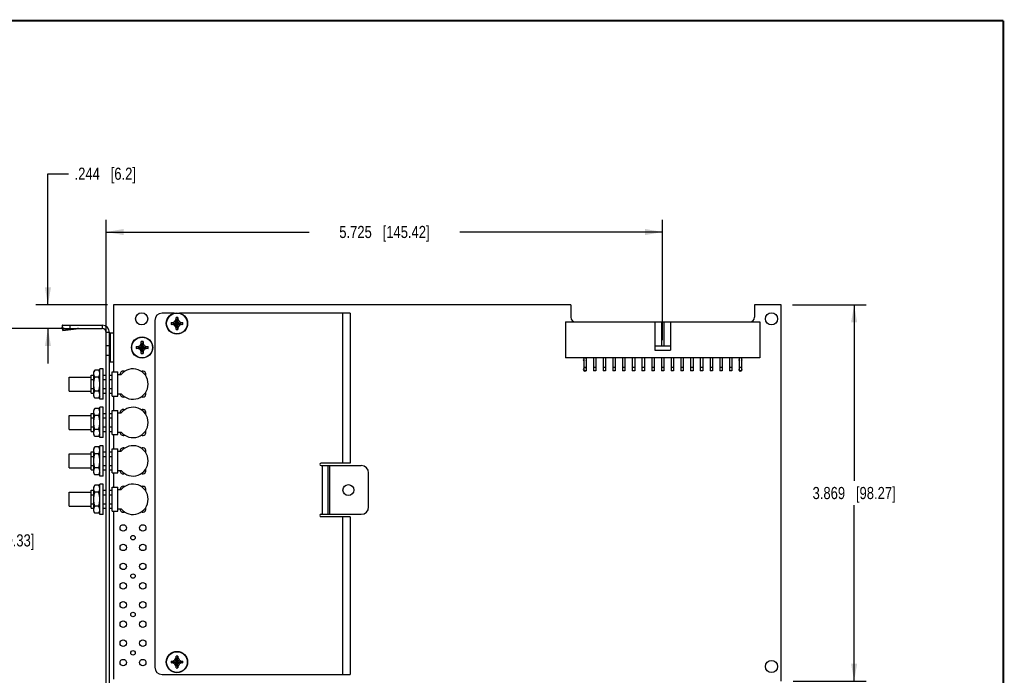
# Model space of a CAD drawing. Header units: inches. Extents: x 0.2 to 16.8, y 0.2 to 10.8.
# Tile 11 of 11: x 6.6 to 16.8, y 4 to 10.8. Entities that reach past the tile are written whole.
import ezdxf

# ---------------------------------------------------------------- set-up
doc = ezdxf.new("R2010")
doc.units = ezdxf.units.IN
doc.header["$LTSCALE"] = 0.935
doc.header["$MEASUREMENT"] = 0
doc.layers.get('0').update_dxf_attribs({"linetype": 'CONTINUOUS'})
doc.layers.add('DIMENSIONS', color=7, linetype='CONTINUOUS')
doc.styles.get("Standard").update_dxf_attribs({"font": 'txt', "width": 0.8})
doc.dimstyles.new('DIMSTYLE_2', dxfattribs={"dimtxt": 0.125, "dimasz": 0.18, "dimexe": 0.18, "dimexo": 0.0625, "dimgap": 0.09, "dimtad": 0, "dimtih": 1, "dimtoh": 1, "dimdec": 3, "dimzin": 4, "dimdsep": 46, "dimtxsty": 'STANDARD', "dimblk": '_FILLED', "dimblk1": '_FILLED', "dimblk2": '_FILLED', "dimcen": 0.09, "dimadec": 0, "dimazin": 0, "dimtp": 0.01, "dimtm": 0.01, "dimtfac": 1, "dimtdec": 3, "dimtofl": 0, "dimtmove": 0, "dimatfit": 3, "dimldrblk": '_FILLED', "dimfxl": 1, "dimtolj": 1, "dimtzin": 4, "dimarcsym": 0})

# ---------------------------------------------------------------- blocks, each defined once
blk = doc.blocks.new('_FILLED')
at = {"color": 0, "linetype": 'BYBLOCK'}
blk.add_solid([(0, 0), (-1, 0.174), (-1, -0.174)], dxfattribs=at)
blk = doc.blocks.new('*D13')
at = {"layer": 'DIMENSIONS', "color": 2, "linetype": 'CONTINUOUS'}
for p, q in [((7.52, 7.477), (7.52, 8.71)), ((13.245, 7.474), (13.245, 8.71)), ((7.52, 8.585), (9.608, 8.585)), ((13.245, 8.585), (11.158, 8.585))]:
    blk.add_line(p, q, dxfattribs=at)
at = {"layer": 'DIMENSIONS', "color": 2, "linetype": 'CONTINUOUS', "xscale": 0.18, "yscale": 0.18, "zscale": 0.18, "rotation": 180}
blk.add_blockref('_FILLED', (7.52, 8.585), dxfattribs=at)
at = {"layer": 'DIMENSIONS', "color": 2, "linetype": 'CONTINUOUS', "xscale": 0.18, "yscale": 0.18, "zscale": 0.18}
blk.add_blockref('_FILLED', (13.245, 8.585), dxfattribs=at)
at = {"layer": 'DIMENSIONS', "color": 2, "linetype": 'CONTINUOUS', "insert": (10.383, 8.648), "char_height": 0.125, "width": 1.425, "attachment_point": 2, "line_spacing_factor": 0.9}
blk.add_mtext('5.725{\\Ftxt.shx;\\W1.000000;\\H0.125000; }[145.42]', dxfattribs=at)
blk = doc.blocks.new('*D14')
at = {"layer": 'DIMENSIONS', "color": 2, "linetype": 'CONTINUOUS'}
for p, q in [((14.58, 7.835), (15.34, 7.835)), ((15.215, 7.835), (15.215, 6.026)), ((15.215, 3.966), (15.215, 5.776)), ((14.589, 3.966), (15.34, 3.966))]:
    blk.add_line(p, q, dxfattribs=at)
at = {"layer": 'DIMENSIONS', "color": 2, "linetype": 'CONTINUOUS', "xscale": 0.18, "yscale": 0.18, "zscale": 0.18}
for p, rotation in [((15.215, 7.835), 90), ((15.215, 3.966), 270)]:
    blk.add_blockref('_FILLED', p, dxfattribs=dict(at, rotation=rotation))
at = {"layer": 'DIMENSIONS', "color": 2, "linetype": 'CONTINUOUS', "insert": (15.215, 5.963), "char_height": 0.125, "width": 1.325, "attachment_point": 2, "line_spacing_factor": 0.9}
blk.add_mtext('3.869{\\Ftxt.shx;\\W1.000000;\\H0.125000; }[98.27]', dxfattribs=at)
blk = doc.blocks.new('*D15')
at = {"layer": 'DIMENSIONS', "color": 2, "linetype": 'CONTINUOUS'}
for p, q in [((6.921, 7.835), (6.921, 9.185)), ((6.921, 9.185), (7.132, 9.185)), ((7.533, 7.835), (6.796, 7.835)), ((7.088, 7.591), (6.796, 7.591)), ((6.921, 7.591), (6.921, 7.231))]:
    blk.add_line(p, q, dxfattribs=at)
at = {"layer": 'DIMENSIONS', "color": 2, "linetype": 'CONTINUOUS', "xscale": 0.18, "yscale": 0.18, "zscale": 0.18}
for p, rotation in [((6.921, 7.835), 270), ((6.921, 7.591), 90)]:
    blk.add_blockref('_FILLED', p, dxfattribs=dict(at, rotation=rotation))
at = {"layer": 'DIMENSIONS', "color": 2, "linetype": 'CONTINUOUS', "insert": (7.195, 9.247), "char_height": 0.125, "width": 1.025, "attachment_point": 1, "line_spacing_factor": 0.9}
blk.add_mtext('.244{\\Ftxt.shx;\\W1.000000;\\H0.125000; }[6.2]', dxfattribs=at)
blk = doc.blocks.new('*D17')
at = {"layer": 'DIMENSIONS', "color": 2, "linetype": 'CONTINUOUS'}
for p, q in [((7.088, 7.591), (6.192, 7.591)), ((6.317, 7.591), (6.317, 5.538)), ((6.317, 3.641), (6.317, 5.288)), ((7.533, 3.641), (6.192, 3.641))]:
    blk.add_line(p, q, dxfattribs=at)
at = {"layer": 'DIMENSIONS', "color": 2, "linetype": 'CONTINUOUS', "xscale": 0.18, "yscale": 0.18, "zscale": 0.18}
for p, rotation in [((6.317, 7.591), 90), ((6.317, 3.641), 270)]:
    blk.add_blockref('_FILLED', p, dxfattribs=dict(at, rotation=rotation))
at = {"layer": 'DIMENSIONS', "color": 2, "linetype": 'CONTINUOUS', "insert": (6.317, 5.476), "char_height": 0.125, "width": 1.425, "attachment_point": 2, "line_spacing_factor": 0.9}
blk.add_mtext('3.950{\\Ftxt.shx;\\W1.000000;\\H0.125000; }[100.33]', dxfattribs=at)

msp = doc.modelspace()

# ---------------------------------------------------------------- linework, layer by layer
at = {"color": 7, "linetype": 'CONTINUOUS'}
for p, q in [((7.5951, 7.8353), (7.5951, 7.1453)), ((12.3001, 7.8353), (7.5951, 7.8353)), ((12.3001, 7.8353), (12.3001, 7.7083)), ((14.4651, 7.8353), (14.1901, 7.8353)), ((14.1901, 7.8353), (14.1901, 7.7083)), ((14.4651, 3.9663), (14.4651, 7.8353)), ((8.2207, 7.7503), (8.0951, 7.7503)), ((8.2386, 7.5834), (8.2576, 7.7051)), ((8.2576, 7.5834), (8.2386, 7.7051)), ((8.2386, 7.7045), (8.2386, 7.7051)), ((8.2386, 7.6863), (8.2386, 7.7045)), ((8.2576, 7.7051), (8.2576, 7.7045)), ((8.2576, 7.7045), (8.2576, 7.6863)), ((10.0299, 7.7503), (8.2755, 7.7503)), ((9.9499, 7.7503), (9.9499, 6.2073)), ((10.0299, 7.7503), (10.0299, 6.2073)), ((7.0671, 7.6239), (7.0683, 7.6056)), ((7.0671, 7.6239), (7.0701, 7.6013)), ((7.0701, 7.5921), (7.0683, 7.6056)), ((7.0701, 7.5913), (7.0701, 7.6263)), ((7.0701, 7.6263), (7.4801, 7.6263)), ((7.1501, 7.5913), (7.1501, 7.6263)), ((7.4801, 7.6263), (7.4801, 7.5913)), ((8.0201, 7.6753), (8.0201, 4.1093)), ((8.1873, 7.6537), (8.1879, 7.6538)), ((8.1873, 7.6537), (8.309, 7.6348)), ((8.1873, 7.6348), (8.309, 7.6537)), ((8.1879, 7.6348), (8.1873, 7.6348)), ((8.1879, 7.6538), (8.2061, 7.6538)), ((8.2061, 7.6348), (8.1879, 7.6348)), ((8.2061, 7.6538), (8.2267, 7.6656)), ((8.2061, 7.6538), (8.2901, 7.6348)), ((8.2061, 7.6348), (8.2901, 7.6538)), ((8.2267, 7.6229), (8.2061, 7.6348)), ((8.2267, 7.6656), (8.2386, 7.6863)), ((8.2267, 7.6229), (8.2695, 7.6656)), ((8.2695, 7.6229), (8.2267, 7.6656)), ((8.2386, 7.6023), (8.2267, 7.6229)), ((8.2386, 7.6023), (8.2576, 7.6863)), ((8.2576, 7.6023), (8.2386, 7.6863)), ((8.2386, 7.584), (8.2386, 7.6023)), ((8.2576, 7.6863), (8.2695, 7.6656)), ((8.2695, 7.6229), (8.2576, 7.6023)), ((8.2576, 7.6023), (8.2576, 7.584)), ((8.2695, 7.6656), (8.2901, 7.6538)), ((8.2901, 7.6348), (8.2695, 7.6229)), ((8.2901, 7.6538), (8.3084, 7.6538)), ((8.3084, 7.6348), (8.2901, 7.6348)), ((8.3084, 7.6538), (8.309, 7.6537)), ((8.309, 7.6348), (8.3084, 7.6348)), ((12.2451, 7.6613), (12.2451, 7.2913)), ((12.2451, 7.6613), (14.2451, 7.6613)), ((13.1651, 7.6613), (13.1651, 7.3713)), ((13.2326, 7.6613), (13.2326, 7.4113)), ((13.2576, 7.6613), (13.2576, 7.4113)), ((13.3251, 7.6613), (13.3251, 7.3713)), ((14.2451, 7.6613), (14.2451, 7.2913)), ((7.0701, 7.5913), (7.4801, 7.5913)), ((7.0728, 7.5718), (7.0702, 7.5912)), ((7.0716, 7.5901), (7.0728, 7.5718)), ((7.0716, 7.5901), (7.2125, 7.5901)), ((7.0728, 7.5718), (7.2125, 7.5901)), ((7.5201, 3.0673), (7.5201, 7.5513)), ((7.5551, 7.5513), (7.5201, 7.5513)), ((7.5551, 3.0673), (7.5551, 7.5513)), ((7.5573, 7.5473), (7.5951, 7.5473)), ((7.5601, 7.5473), (7.5601, 7.2473)), ((8.2386, 7.5834), (8.2386, 7.584)), ((8.2576, 7.584), (8.2576, 7.5834)), ((7.5551, 7.4143), (7.5201, 7.4143)), ((7.8293, 7.4067), (7.951, 7.3878)), ((7.8293, 7.3878), (7.951, 7.4067)), ((7.8293, 7.4067), (7.8299, 7.4067)), ((7.8299, 7.4067), (7.8481, 7.4067)), ((7.8481, 7.4067), (7.8687, 7.4186)), ((7.8481, 7.4067), (7.9321, 7.3877)), ((7.8481, 7.3877), (7.9321, 7.4067)), ((7.8687, 7.4186), (7.8806, 7.4392)), ((7.8687, 7.3758), (7.9115, 7.4186)), ((7.9115, 7.3758), (7.8687, 7.4186)), ((7.8806, 7.3364), (7.8996, 7.4581)), ((7.8996, 7.3364), (7.8806, 7.4581)), ((7.8806, 7.4575), (7.8806, 7.4581)), ((7.8806, 7.4392), (7.8806, 7.4575)), ((7.8806, 7.3552), (7.8996, 7.4392)), ((7.8996, 7.3552), (7.8806, 7.4392)), ((7.8996, 7.4581), (7.8996, 7.4575)), ((7.8996, 7.4575), (7.8996, 7.4392)), ((7.8996, 7.4392), (7.9115, 7.4186)), ((7.9115, 7.4186), (7.9321, 7.4067)), ((7.9321, 7.4067), (7.9504, 7.4067)), ((7.9504, 7.4067), (7.951, 7.4067)), ((13.3251, 7.4113), (13.1651, 7.4113)), ((7.5551, 7.3143), (7.5201, 7.3143)), ((7.8299, 7.3877), (7.8293, 7.3878)), ((7.8481, 7.3877), (7.8299, 7.3877)), ((7.8687, 7.3758), (7.8481, 7.3877)), ((7.8806, 7.3552), (7.8687, 7.3758)), ((7.8806, 7.337), (7.8806, 7.3552)), ((7.8806, 7.3364), (7.8806, 7.337)), ((7.9115, 7.3758), (7.8996, 7.3552)), ((7.8996, 7.3552), (7.8996, 7.337)), ((7.8996, 7.337), (7.8996, 7.3364)), ((7.9321, 7.3877), (7.9115, 7.3758)), ((7.9504, 7.3877), (7.9321, 7.3877)), ((7.951, 7.3878), (7.9504, 7.3877)), ((13.1651, 7.3713), (13.3251, 7.3713)), ((7.5951, 7.2473), (7.5576, 7.2473)), ((14.2451, 7.2913), (12.2451, 7.2913)), ((12.4326, 7.2913), (12.4326, 7.1588)), ((12.4576, 7.2913), (12.4576, 7.1588)), ((12.5326, 7.2913), (12.5326, 7.1588)), ((12.5576, 7.2913), (12.5576, 7.1588)), ((12.6326, 7.2913), (12.6326, 7.1588)), ((12.6576, 7.2913), (12.6576, 7.1588)), ((12.7326, 7.2913), (12.7326, 7.1588)), ((12.7576, 7.2913), (12.7576, 7.1588)), ((12.8326, 7.2913), (12.8326, 7.1588)), ((12.8576, 7.2913), (12.8576, 7.1588)), ((12.9326, 7.2913), (12.9326, 7.1588)), ((12.9576, 7.2913), (12.9576, 7.1588)), ((13.0326, 7.2913), (13.0326, 7.1588)), ((13.0576, 7.2913), (13.0576, 7.1588)), ((13.1326, 7.2913), (13.1326, 7.1588)), ((13.1576, 7.2913), (13.1576, 7.1588)), ((13.2326, 7.2913), (13.2326, 7.1588)), ((13.2576, 7.2913), (13.2576, 7.1588)), ((13.3326, 7.2913), (13.3326, 7.1588)), ((13.3576, 7.2913), (13.3576, 7.1588)), ((13.4326, 7.2913), (13.4326, 7.1588)), ((13.4576, 7.2913), (13.4576, 7.1588)), ((13.5326, 7.2913), (13.5326, 7.1588)), ((13.5576, 7.2913), (13.5576, 7.1588)), ((13.6326, 7.2913), (13.6326, 7.1588)), ((13.6576, 7.2913), (13.6576, 7.1588)), ((13.7326, 7.2913), (13.7326, 7.1588)), ((13.7576, 7.2913), (13.7576, 7.1588)), ((13.8326, 7.2913), (13.8326, 7.1588)), ((13.8576, 7.2913), (13.8576, 7.1588)), ((13.9326, 7.2913), (13.9326, 7.1588)), ((13.9576, 7.2913), (13.9576, 7.1588)), ((14.0326, 7.2913), (14.0326, 7.1588)), ((14.0576, 7.2913), (14.0576, 7.1588)), ((7.1401, 6.9498), (7.1401, 7.0928)), ((7.1401, 7.0928), (7.3651, 7.0928)), ((7.3651, 6.9283), (7.3651, 7.1143)), ((7.3651, 7.1143), (7.3921, 7.1143)), ((7.4039, 7.1656), (7.3921, 7.1453)), ((7.3921, 6.8973), (7.3921, 7.1453)), ((7.4434, 7.1656), (7.4039, 7.1656)), ((7.4434, 7.0934), (7.4039, 7.0934)), ((7.4551, 7.1453), (7.4434, 7.1656)), ((7.4551, 6.8653), (7.4551, 7.1773)), ((7.4881, 7.1773), (7.4551, 7.1773)), ((7.4881, 6.8653), (7.4881, 7.1773)), ((7.4881, 7.1143), (7.5201, 7.1143)), ((7.5551, 7.1143), (7.5801, 7.1143)), ((7.5801, 6.8973), (7.5801, 7.1453)), ((7.5801, 7.1453), (7.6396, 7.1453)), ((7.6396, 6.8973), (7.6396, 7.1453)), ((7.6396, 7.1203), (7.675, 7.1203)), ((12.4576, 7.1913), (12.4326, 7.1913)), ((12.4576, 7.1588), (12.4326, 7.1588)), ((12.5576, 7.1913), (12.5326, 7.1913)), ((12.5576, 7.1588), (12.5326, 7.1588)), ((12.6576, 7.1913), (12.6326, 7.1913)), ((12.6576, 7.1588), (12.6326, 7.1588)), ((12.7576, 7.1913), (12.7326, 7.1913)), ((12.7576, 7.1588), (12.7326, 7.1588)), ((12.8576, 7.1913), (12.8326, 7.1913)), ((12.8576, 7.1588), (12.8326, 7.1588)), ((12.9576, 7.1913), (12.9326, 7.1913)), ((12.9576, 7.1588), (12.9326, 7.1588)), ((13.0576, 7.1913), (13.0326, 7.1913)), ((13.0576, 7.1588), (13.0326, 7.1588)), ((13.1576, 7.1913), (13.1326, 7.1913)), ((13.1576, 7.1588), (13.1326, 7.1588)), ((13.2576, 7.1913), (13.2326, 7.1913)), ((13.2576, 7.1588), (13.2326, 7.1588)), ((13.3576, 7.1913), (13.3326, 7.1913)), ((13.3576, 7.1588), (13.3326, 7.1588)), ((13.4576, 7.1913), (13.4326, 7.1913)), ((13.4576, 7.1588), (13.4326, 7.1588)), ((13.5576, 7.1913), (13.5326, 7.1913)), ((13.5576, 7.1588), (13.5326, 7.1588)), ((13.6576, 7.1913), (13.6326, 7.1913)), ((13.6576, 7.1588), (13.6326, 7.1588)), ((13.7576, 7.1913), (13.7326, 7.1913)), ((13.7576, 7.1588), (13.7326, 7.1588)), ((13.8576, 7.1913), (13.8326, 7.1913)), ((13.8576, 7.1588), (13.8326, 7.1588)), ((13.9576, 7.1913), (13.9326, 7.1913)), ((13.9576, 7.1588), (13.9326, 7.1588)), ((14.0576, 7.1913), (14.0326, 7.1913)), ((14.0576, 7.1588), (14.0326, 7.1588)), ((7.3651, 7.0678), (7.3921, 7.0678)), ((7.4881, 7.0678), (7.5201, 7.0678)), ((7.5551, 7.0678), (7.5801, 7.0678)), ((7.1401, 6.9498), (7.3651, 6.9498)), ((7.3651, 6.9747), (7.3921, 6.9747)), ((7.3651, 6.9283), (7.3921, 6.9283)), ((7.4039, 6.8769), (7.3921, 6.8973)), ((7.4434, 6.9491), (7.4039, 6.9491)), ((7.4551, 6.8973), (7.4434, 6.8769)), ((7.4881, 6.9747), (7.5201, 6.9747)), ((7.4881, 6.9283), (7.5201, 6.9283)), ((7.5551, 6.9747), (7.5801, 6.9747)), ((7.5551, 6.9283), (7.5801, 6.9283)), ((7.5801, 6.8973), (7.6396, 6.8973)), ((7.5951, 6.8973), (7.5951, 6.7503)), ((7.6396, 6.9222), (7.675, 6.9222)), ((7.4434, 6.8769), (7.4039, 6.8769)), ((7.4881, 6.8653), (7.4551, 6.8653)), ((7.1401, 6.5548), (7.1401, 6.6978)), ((7.1401, 6.6978), (7.3651, 6.6978)), ((7.3651, 6.5333), (7.3651, 6.7193)), ((7.3651, 6.7193), (7.3921, 6.7193)), ((7.4039, 6.7706), (7.3921, 6.7503)), ((7.3921, 6.5023), (7.3921, 6.7503)), ((7.4434, 6.7706), (7.4039, 6.7706)), ((7.4434, 6.6984), (7.4039, 6.6984)), ((7.4551, 6.7503), (7.4434, 6.7706)), ((7.4551, 6.4703), (7.4551, 6.7823)), ((7.4881, 6.7823), (7.4551, 6.7823)), ((7.4881, 6.4703), (7.4881, 6.7823)), ((7.4881, 6.7193), (7.5201, 6.7193)), ((7.5551, 6.7193), (7.5801, 6.7193)), ((7.5801, 6.5023), (7.5801, 6.7503)), ((7.5801, 6.7503), (7.6396, 6.7503)), ((7.6396, 6.5023), (7.6396, 6.7503)), ((7.6396, 6.7253), (7.675, 6.7253)), ((7.3651, 6.6728), (7.3921, 6.6728)), ((7.4881, 6.6728), (7.5201, 6.6728)), ((7.5551, 6.6728), (7.5801, 6.6728)), ((7.1401, 6.5548), (7.3651, 6.5548)), ((7.3651, 6.5797), (7.3921, 6.5797)), ((7.3651, 6.5333), (7.3921, 6.5333)), ((7.4039, 6.4819), (7.3921, 6.5023)), ((7.4434, 6.5541), (7.4039, 6.5541)), ((7.4551, 6.5023), (7.4434, 6.4819)), ((7.4881, 6.5797), (7.5201, 6.5797)), ((7.4881, 6.5333), (7.5201, 6.5333)), ((7.5551, 6.5797), (7.5801, 6.5797)), ((7.5551, 6.5333), (7.5801, 6.5333)), ((7.5801, 6.5023), (7.6396, 6.5023)), ((7.5951, 6.5023), (7.5951, 6.3553)), ((7.6396, 6.5272), (7.675, 6.5272)), ((7.4434, 6.4819), (7.4039, 6.4819)), ((7.4881, 6.4703), (7.4551, 6.4703)), ((7.4551, 6.0753), (7.4551, 6.3873)), ((7.4881, 6.3873), (7.4551, 6.3873)), ((7.4881, 6.0753), (7.4881, 6.3873)), ((7.1401, 6.1598), (7.1401, 6.3028)), ((7.1401, 6.3028), (7.3651, 6.3028)), ((7.3651, 6.1383), (7.3651, 6.3243)), ((7.3651, 6.3243), (7.3921, 6.3243)), ((7.4039, 6.3756), (7.3921, 6.3553)), ((7.3921, 6.1073), (7.3921, 6.3553)), ((7.4434, 6.3756), (7.4039, 6.3756)), ((7.4434, 6.3034), (7.4039, 6.3034)), ((7.4551, 6.3553), (7.4434, 6.3756)), ((7.4881, 6.3243), (7.5201, 6.3243)), ((7.5551, 6.3243), (7.5801, 6.3243)), ((7.5801, 6.1073), (7.5801, 6.3553)), ((7.5801, 6.3553), (7.6396, 6.3553)), ((7.6396, 6.1073), (7.6396, 6.3553)), ((7.6396, 6.3303), (7.675, 6.3303)), ((7.3651, 6.2778), (7.3921, 6.2778)), ((7.3651, 6.1847), (7.3921, 6.1847)), ((7.4881, 6.2778), (7.5201, 6.2778)), ((7.4881, 6.1847), (7.5201, 6.1847)), ((7.5551, 6.2778), (7.5801, 6.2778)), ((7.5551, 6.1847), (7.5801, 6.1847)), ((10.0299, 6.2073), (9.7311, 6.2073)), ((9.7311, 6.1823), (10.1449, 6.1823)), ((9.7468, 5.6823), (9.7468, 6.1823)), ((9.8034, 5.6823), (9.8034, 6.1823)), ((9.8199, 5.6823), (9.8199, 6.1823)), ((7.1401, 6.1598), (7.3651, 6.1598)), ((7.3651, 6.1383), (7.3921, 6.1383)), ((7.4039, 6.0869), (7.3921, 6.1073)), ((7.4434, 6.1591), (7.4039, 6.1591)), ((7.4434, 6.0869), (7.4039, 6.0869)), ((7.4551, 6.1073), (7.4434, 6.0869)), ((7.4881, 6.1383), (7.5201, 6.1383)), ((7.5551, 6.1383), (7.5801, 6.1383)), ((7.5801, 6.1073), (7.6396, 6.1073)), ((7.5951, 6.1073), (7.5951, 5.9603)), ((7.6396, 6.1322), (7.675, 6.1322)), ((10.2199, 5.7573), (10.2199, 6.1073)), ((7.4039, 5.9806), (7.3921, 5.9603)), ((7.4434, 5.9806), (7.4039, 5.9806)), ((7.4551, 5.9603), (7.4434, 5.9806)), ((7.4881, 6.0753), (7.4551, 6.0753)), ((7.4551, 5.6803), (7.4551, 5.9923)), ((7.4881, 5.9923), (7.4551, 5.9923)), ((7.4881, 5.6803), (7.4881, 5.9923)), ((7.1401, 5.7648), (7.1401, 5.9078)), ((7.1401, 5.9078), (7.3651, 5.9078)), ((7.3651, 5.7433), (7.3651, 5.9293)), ((7.3651, 5.9293), (7.3921, 5.9293)), ((7.3651, 5.8828), (7.3921, 5.8828)), ((7.3921, 5.7123), (7.3921, 5.9603)), ((7.4434, 5.9084), (7.4039, 5.9084)), ((7.4881, 5.9293), (7.5201, 5.9293)), ((7.4881, 5.8828), (7.5201, 5.8828)), ((7.5551, 5.9293), (7.5801, 5.9293)), ((7.5551, 5.8828), (7.5801, 5.8828)), ((7.5801, 5.7123), (7.5801, 5.9603)), ((7.5801, 5.9603), (7.6396, 5.9603)), ((7.6396, 5.7123), (7.6396, 5.9603)), ((7.6396, 5.9353), (7.675, 5.9353)), ((7.3651, 5.7897), (7.3921, 5.7897)), ((7.4881, 5.7897), (7.5201, 5.7897)), ((7.5551, 5.7897), (7.5801, 5.7897)), ((7.1401, 5.7648), (7.3651, 5.7648)), ((7.3651, 5.7433), (7.3921, 5.7433)), ((7.4039, 5.6919), (7.3921, 5.7123)), ((7.4434, 5.7641), (7.4039, 5.7641)), ((7.4434, 5.6919), (7.4039, 5.6919)), ((7.4551, 5.7123), (7.4434, 5.6919)), ((7.4881, 5.6803), (7.4551, 5.6803)), ((7.4881, 5.7433), (7.5201, 5.7433)), ((7.5551, 5.7433), (7.5801, 5.7433)), ((7.5801, 5.7123), (7.6396, 5.7123)), ((7.5951, 5.7123), (7.5951, 3.9853)), ((7.6396, 5.7372), (7.675, 5.7372)), ((9.7311, 5.6823), (10.1449, 5.6823)), ((10.0299, 5.6573), (9.7311, 5.6573)), ((9.9499, 5.6573), (9.9499, 4.0343)), ((10.0299, 5.6573), (10.0299, 4.0343)), ((8.1873, 4.1714), (8.309, 4.1524)), ((8.1873, 4.1524), (8.309, 4.1714)), ((8.1873, 4.1714), (8.1879, 4.1714)), ((8.1879, 4.1714), (8.2061, 4.1714)), ((8.2061, 4.1714), (8.2267, 4.1833)), ((8.2061, 4.1714), (8.2901, 4.1524)), ((8.2061, 4.1524), (8.2901, 4.1714)), ((8.2267, 4.1833), (8.2386, 4.2039)), ((8.2267, 4.1833), (8.2695, 4.1405)), ((8.2267, 4.1405), (8.2695, 4.1833)), ((8.2576, 4.101), (8.2386, 4.2227)), ((8.2386, 4.101), (8.2576, 4.2227)), ((8.2386, 4.2221), (8.2386, 4.2227)), ((8.2386, 4.2039), (8.2386, 4.2221)), ((8.2576, 4.1199), (8.2386, 4.2039)), ((8.2386, 4.1199), (8.2576, 4.2039)), ((8.2576, 4.2227), (8.2576, 4.2221)), ((8.2576, 4.2221), (8.2576, 4.2039)), ((8.2576, 4.2039), (8.2695, 4.1833)), ((8.2695, 4.1833), (8.2901, 4.1714)), ((8.2901, 4.1714), (8.3084, 4.1714)), ((8.3084, 4.1714), (8.309, 4.1714)), ((8.1879, 4.1524), (8.1873, 4.1524)), ((8.2061, 4.1524), (8.1879, 4.1524)), ((8.2267, 4.1405), (8.2061, 4.1524)), ((8.2386, 4.1199), (8.2267, 4.1405)), ((8.2386, 4.1016), (8.2386, 4.1199)), ((8.2386, 4.101), (8.2386, 4.1016)), ((8.2695, 4.1405), (8.2576, 4.1199)), ((8.2576, 4.1199), (8.2576, 4.1016)), ((8.2576, 4.1016), (8.2576, 4.101)), ((8.2901, 4.1524), (8.2695, 4.1405)), ((8.3084, 4.1524), (8.2901, 4.1524)), ((8.309, 4.1524), (8.3084, 4.1524)), ((8.0951, 4.0343), (10.0299, 4.0343))]:
    msp.add_line(p, q, dxfattribs=at)
at = {"color": 7, "linetype": 'CONTINUOUS', "const_width": 0.02}
for points in [[(16.75, 10.7586), (0.25, 10.7586)], [(16.75, 0.2586), (16.75, 10.7586)]]:
    msp.add_lwpolyline(points, dxfattribs=at)
at = {"color": 7, "linetype": 'CONTINUOUS'}
for centre, radius in [((7.8851, 7.6913), 0.0625), ((8.2481, 7.6443), 0.1095), ((8.2481, 7.6443), 0.1067), ((14.3651, 7.6913), 0.0625), ((7.8901, 7.3972), 0.1095), ((7.8901, 7.3972), 0.1067), ((10.0121, 5.9313), 0.056), ((7.6961, 5.5413), 0.0335), ((7.8961, 5.5413), 0.0335), ((7.6961, 5.3413), 0.0335), ((7.7961, 5.4413), 0.023), ((7.8961, 5.3413), 0.0335), ((7.6961, 5.1463), 0.0335), ((7.8961, 5.1463), 0.0335), ((7.7961, 5.0463), 0.023), ((7.6961, 4.9463), 0.0335), ((7.8961, 4.9463), 0.0335), ((7.6961, 4.7513), 0.0335), ((7.8961, 4.7513), 0.0335), ((7.7961, 4.6513), 0.023), ((7.6961, 4.5513), 0.0335), ((7.8961, 4.5513), 0.0335), ((7.6961, 4.3563), 0.0335), ((7.8961, 4.3563), 0.0335), ((7.7961, 4.2563), 0.023), ((8.2481, 4.1619), 0.1095), ((8.2481, 4.1619), 0.1067), ((7.6961, 4.1563), 0.0335), ((7.8961, 4.1563), 0.0335), ((14.3651, 4.1163), 0.0625)]:
    msp.add_circle(centre, radius, dxfattribs=at)
for centre, radius, start, end in [((8.0951, 7.6753), 0.075, 90, 180), ((8.2481, 7.4015), 0.3037, 88.21197, 91.78803), ((12.3471, 7.7083), 0.047, 180, 270), ((14.1431, 7.7083), 0.047, 270, 360), ((7.4801, 7.5513), 0.075, 0, 90), ((8.4907, 7.6443), 0.3036, 178.2115, 180.00047), ((8.4902, 7.6442), 0.3031, 179.99801, 181.79002), ((8.0061, 7.6443), 0.3031, 359.99801, 1.79002), ((8.0056, 7.6442), 0.3036, 358.2115, 0.00047), ((7.2352, 7.3747), 0.2166, 90.01308, 96.01529), ((7.4801, 7.5513), 0.04, 0, 90), ((8.2481, 7.887), 0.3037, 268.21197, 271.78803), ((8.1327, 7.3972), 0.3036, 178.2115, 180.00047), ((8.1322, 7.3972), 0.3031, 179.99801, 181.79002), ((7.8901, 7.1545), 0.3037, 88.21197, 91.78803), ((7.6481, 7.3973), 0.3031, 359.99801, 1.79002), ((7.6476, 7.3972), 0.3036, 358.2115, 0.00047), ((7.8901, 7.64), 0.3037, 268.21197, 271.78803), ((12.4451, 7.2713), 0.0175, 135.58469, 224.41531), ((12.4451, 7.2713), 0.0175, 315.58469, 44.41531), ((14.0451, 7.2713), 0.0175, 135.58469, 224.41531), ((14.0451, 7.2713), 0.0175, 315.58469, 44.41531), ((7.6961, 7.1213), 0.0335, 65.60679, 181.63552), ((7.7959, 7.0213), 0.1562, 219.33702, 140.66298), ((7.8961, 7.1213), 0.0335, 334.90904, 114.9479), ((12.4451, 7.1713), 0.0175, 135.58469, 224.41531), ((12.4451, 7.1713), 0.0175, 225.58469, 314.41531), ((12.4451, 7.1713), 0.0175, 315.58469, 44.41531), ((14.0451, 7.1713), 0.0175, 135.58469, 224.41531), ((14.0451, 7.1713), 0.0175, 225.58469, 314.41531), ((14.0451, 7.1713), 0.0175, 315.58469, 44.41531), ((7.6961, 6.9213), 0.0335, 178.36448, 294.39321), ((7.8961, 6.9213), 0.0335, 245.0521, 25.09096), ((7.6961, 6.7263), 0.0335, 65.60679, 181.63552), ((7.7959, 6.6263), 0.1562, 219.33702, 140.66298), ((7.8961, 6.7263), 0.0335, 334.90904, 114.9479), ((7.6961, 6.5263), 0.0335, 178.36448, 294.39321), ((7.8961, 6.5263), 0.0335, 245.0521, 25.09096), ((7.7959, 6.2313), 0.1562, 219.33702, 140.66298), ((7.6961, 6.3313), 0.0335, 65.60679, 181.63552), ((7.8961, 6.3313), 0.0335, 334.90904, 114.9479), ((9.7311, 6.1948), 0.0125, 90, 270), ((10.1449, 6.1073), 0.075, 0, 90), ((7.6961, 6.1313), 0.0335, 178.36448, 294.39321), ((7.8961, 6.1313), 0.0335, 245.0521, 25.09096), ((7.7959, 5.8363), 0.1562, 219.33702, 140.66298), ((7.6961, 5.9363), 0.0335, 65.60679, 181.63552), ((7.8961, 5.9363), 0.0335, 334.90904, 114.9479), ((7.6961, 5.7363), 0.0335, 178.36448, 294.39321), ((7.8961, 5.7363), 0.0335, 245.0521, 25.09096), ((9.7311, 5.6698), 0.0125, 90, 270), ((10.1449, 5.7573), 0.075, 270, 360), ((8.4907, 4.1619), 0.3036, 178.2115, 180.00047), ((8.4902, 4.1619), 0.3031, 179.99801, 181.79002), ((8.2481, 3.9191), 0.3037, 88.21197, 91.78803), ((8.0061, 4.1619), 0.3031, 359.99801, 1.79002), ((8.0056, 4.1619), 0.3036, 358.2115, 0.00047), ((8.0951, 4.1093), 0.075, 180, 270), ((8.2481, 4.4046), 0.3037, 268.21197, 271.78803)]:
    msp.add_arc(centre, radius, start, end, dxfattribs=at)
for points, knots in [([(7.0701, 7.6263), (7.07, 7.6263), (7.0697, 7.6262), (7.0693, 7.6261), (7.0689, 7.6259), (7.0686, 7.6257), (7.0682, 7.6253), (7.0678, 7.6249), (7.0674, 7.6244), (7.0672, 7.6241), (7.0671, 7.6239)], [0, 0, 0, 0, 0.0976097, 0.1984339, 0.3053777, 0.4208723, 0.5468225, 0.6846678, 0.8354749, 1, 1, 1, 1]), ([(7.0701, 7.5913), (7.0702, 7.5913), (7.0703, 7.5912), (7.0705, 7.5912), (7.0707, 7.5911), (7.0709, 7.5909), (7.0711, 7.5908), (7.0712, 7.5906), (7.0714, 7.5903), (7.0716, 7.5902), (7.0716, 7.5901)], [0, 0, 0, 0, 0.0918937, 0.1878473, 0.2914164, 0.4054324, 0.5320034, 0.6726381, 0.828399, 1, 1, 1, 1]), ([(7.5573, 7.5473), (7.5572, 7.5473), (7.557, 7.5473), (7.5567, 7.5473), (7.5565, 7.5474), (7.5563, 7.5476), (7.5561, 7.5478), (7.5559, 7.548), (7.5558, 7.5482), (7.5556, 7.5485), (7.5555, 7.5489), (7.5554, 7.5493), (7.5553, 7.5497), (7.5552, 7.5502), (7.5552, 7.5506), (7.5552, 7.5508)], [0, 0, 0, 0, 0.0642449, 0.1256626, 0.1850535, 0.2433292, 0.3013053, 0.3596006, 0.4186358, 0.4786661, 0.6021173, 0.6656893, 0.730395, 0.8632462, 1, 1, 1, 1]), ([(7.5551, 7.2418), (7.5551, 7.2421), (7.5551, 7.2427), (7.5552, 7.2436), (7.5553, 7.2443), (7.5554, 7.2449), (7.5555, 7.2453), (7.5556, 7.2456), (7.5558, 7.246), (7.556, 7.2463), (7.5562, 7.2466), (7.5565, 7.2468), (7.5567, 7.247), (7.5569, 7.2471), (7.557, 7.2472), (7.5572, 7.2472), (7.5574, 7.2472), (7.5576, 7.2473), (7.5576, 7.2473)], [0, 0, 0, 0, 0.1362606, 0.2692748, 0.3984085, 0.4613652, 0.5231726, 0.583821, 0.6433586, 0.7019236, 0.7598063, 0.8175368, 0.8466377, 0.8760572, 0.9059556, 0.9364902, 0.9678095, 1, 1, 1, 1]), ([(7.4039, 7.0934), (7.403, 7.0949), (7.4014, 7.0978), (7.3992, 7.1022), (7.3973, 7.1067), (7.3957, 7.1112), (7.3946, 7.115), (7.3939, 7.1181), (7.3935, 7.1203), (7.3931, 7.1226), (7.3929, 7.1249), (7.3927, 7.1272), (7.3927, 7.1295), (7.3927, 7.1318), (7.3929, 7.1341), (7.3931, 7.1364), (7.3935, 7.1387), (7.3939, 7.1409), (7.3946, 7.144), (7.3957, 7.1478), (7.3973, 7.1523), (7.3992, 7.1568), (7.4014, 7.1612), (7.403, 7.1641), (7.4039, 7.1656)], [0, 0, 0, 0, 0.0659356, 0.1307777, 0.1945157, 0.257183, 0.3188707, 0.3493993, 0.3797481, 0.4099472, 0.4400307, 0.4700353, 0.5, 0.5299647, 0.5599693, 0.5900528, 0.6202519, 0.6506007, 0.6811293, 0.742817, 0.8054843, 0.8692223, 0.9340644, 1, 1, 1, 1]), ([(7.4039, 6.9491), (7.403, 6.952), (7.4014, 6.9579), (7.3992, 6.9668), (7.3973, 6.9758), (7.3957, 6.9848), (7.3944, 6.9938), (7.3934, 7.0029), (7.3928, 7.0121), (7.3926, 7.0213), (7.3928, 7.0304), (7.3934, 7.0396), (7.3944, 7.0487), (7.3957, 7.0577), (7.3973, 7.0667), (7.3992, 7.0757), (7.4014, 7.0846), (7.403, 7.0905), (7.4039, 7.0934)], [0, 0, 0, 0, 0.0625011, 0.1250018, 0.1875023, 0.2500024, 0.3125022, 0.3750017, 0.4375009, 0.5, 0.5624991, 0.6249983, 0.6874978, 0.7499976, 0.8124977, 0.8749982, 0.9374989, 1, 1, 1, 1]), ([(7.4434, 7.0934), (7.4442, 7.0949), (7.4458, 7.0978), (7.448, 7.1022), (7.4499, 7.1067), (7.4516, 7.1112), (7.4527, 7.115), (7.4534, 7.1181), (7.4538, 7.1203), (7.4541, 7.1226), (7.4544, 7.1249), (7.4545, 7.1272), (7.4546, 7.1295), (7.4545, 7.1318), (7.4544, 7.1341), (7.4541, 7.1364), (7.4538, 7.1387), (7.4534, 7.1409), (7.4527, 7.144), (7.4516, 7.1478), (7.4499, 7.1523), (7.448, 7.1568), (7.4458, 7.1612), (7.4442, 7.1641), (7.4434, 7.1656)], [0, 0, 0, 0, 0.0659356, 0.1307777, 0.1945157, 0.257183, 0.3188707, 0.3493993, 0.3797481, 0.4099472, 0.4400307, 0.4700353, 0.5, 0.5299647, 0.5599693, 0.5900528, 0.6202519, 0.6506007, 0.6811293, 0.742817, 0.8054843, 0.8692223, 0.9340644, 1, 1, 1, 1]), ([(7.4434, 6.9491), (7.4442, 6.952), (7.4458, 6.9579), (7.448, 6.9668), (7.45, 6.9758), (7.4516, 6.9848), (7.4529, 6.9938), (7.4538, 7.0029), (7.4544, 7.0121), (7.4546, 7.0213), (7.4544, 7.0304), (7.4538, 7.0396), (7.4529, 7.0487), (7.4516, 7.0577), (7.45, 7.0667), (7.448, 7.0757), (7.4458, 7.0846), (7.4442, 7.0905), (7.4434, 7.0934)], [0, 0, 0, 0, 0.0625011, 0.1250018, 0.1875023, 0.2500024, 0.3125022, 0.3750017, 0.4375009, 0.5, 0.5624991, 0.6249983, 0.6874978, 0.7499976, 0.8124977, 0.8749982, 0.9374989, 1, 1, 1, 1]), ([(7.4039, 6.8769), (7.403, 6.8784), (7.4014, 6.8813), (7.3992, 6.8857), (7.3973, 6.8902), (7.3957, 6.8947), (7.3946, 6.8985), (7.3939, 6.9016), (7.3935, 6.9038), (7.3931, 6.9061), (7.3929, 6.9084), (7.3927, 6.9107), (7.3927, 6.913), (7.3927, 6.9153), (7.3929, 6.9176), (7.3931, 6.9199), (7.3935, 6.9222), (7.3939, 6.9244), (7.3946, 6.9275), (7.3957, 6.9313), (7.3973, 6.9358), (7.3992, 6.9403), (7.4014, 6.9447), (7.403, 6.9476), (7.4039, 6.9491)], [0, 0, 0, 0, 0.0659356, 0.1307777, 0.1945157, 0.257183, 0.3188707, 0.3493993, 0.3797481, 0.4099472, 0.4400307, 0.4700353, 0.5, 0.5299647, 0.5599693, 0.5900528, 0.6202519, 0.6506007, 0.6811293, 0.742817, 0.8054843, 0.8692223, 0.9340644, 1, 1, 1, 1]), ([(7.4434, 6.8769), (7.4442, 6.8784), (7.4458, 6.8813), (7.448, 6.8857), (7.4499, 6.8902), (7.4516, 6.8947), (7.4527, 6.8985), (7.4534, 6.9016), (7.4538, 6.9038), (7.4541, 6.9061), (7.4544, 6.9084), (7.4545, 6.9107), (7.4546, 6.913), (7.4545, 6.9153), (7.4544, 6.9176), (7.4541, 6.9199), (7.4538, 6.9222), (7.4534, 6.9244), (7.4527, 6.9275), (7.4516, 6.9313), (7.4499, 6.9358), (7.448, 6.9403), (7.4458, 6.9447), (7.4442, 6.9476), (7.4434, 6.9491)], [0, 0, 0, 0, 0.0659356, 0.1307777, 0.1945157, 0.257183, 0.3188707, 0.3493993, 0.3797481, 0.4099472, 0.4400307, 0.4700353, 0.5, 0.5299647, 0.5599693, 0.5900528, 0.6202519, 0.6506007, 0.6811293, 0.742817, 0.8054843, 0.8692223, 0.9340644, 1, 1, 1, 1]), ([(7.4039, 6.6984), (7.403, 6.6999), (7.4014, 6.7028), (7.3992, 6.7072), (7.3973, 6.7117), (7.3957, 6.7162), (7.3946, 6.72), (7.3939, 6.7231), (7.3935, 6.7253), (7.3931, 6.7276), (7.3929, 6.7299), (7.3927, 6.7322), (7.3927, 6.7345), (7.3927, 6.7368), (7.3929, 6.7391), (7.3931, 6.7414), (7.3935, 6.7437), (7.3939, 6.7459), (7.3946, 6.749), (7.3957, 6.7528), (7.3973, 6.7573), (7.3992, 6.7618), (7.4014, 6.7662), (7.403, 6.7691), (7.4039, 6.7706)], [0, 0, 0, 0, 0.0659356, 0.1307777, 0.1945157, 0.257183, 0.3188707, 0.3493993, 0.3797481, 0.4099472, 0.4400307, 0.4700353, 0.5, 0.5299647, 0.5599693, 0.5900528, 0.6202519, 0.6506007, 0.6811293, 0.742817, 0.8054843, 0.8692223, 0.9340644, 1, 1, 1, 1]), ([(7.4039, 6.5541), (7.403, 6.557), (7.4014, 6.5629), (7.3992, 6.5718), (7.3973, 6.5808), (7.3957, 6.5898), (7.3944, 6.5988), (7.3934, 6.6079), (7.3928, 6.6171), (7.3926, 6.6263), (7.3928, 6.6354), (7.3934, 6.6446), (7.3944, 6.6537), (7.3957, 6.6627), (7.3973, 6.6717), (7.3992, 6.6807), (7.4014, 6.6896), (7.403, 6.6955), (7.4039, 6.6984)], [0, 0, 0, 0, 0.0625011, 0.1250018, 0.1875023, 0.2500024, 0.3125022, 0.3750017, 0.4375009, 0.5, 0.5624991, 0.6249983, 0.6874978, 0.7499976, 0.8124977, 0.8749982, 0.9374989, 1, 1, 1, 1]), ([(7.4434, 6.6984), (7.4442, 6.6999), (7.4458, 6.7028), (7.448, 6.7072), (7.4499, 6.7117), (7.4516, 6.7162), (7.4527, 6.72), (7.4534, 6.7231), (7.4538, 6.7253), (7.4541, 6.7276), (7.4544, 6.7299), (7.4545, 6.7322), (7.4546, 6.7345), (7.4545, 6.7368), (7.4544, 6.7391), (7.4541, 6.7414), (7.4538, 6.7437), (7.4534, 6.7459), (7.4527, 6.749), (7.4516, 6.7528), (7.4499, 6.7573), (7.448, 6.7618), (7.4458, 6.7662), (7.4442, 6.7691), (7.4434, 6.7706)], [0, 0, 0, 0, 0.0659356, 0.1307777, 0.1945157, 0.257183, 0.3188707, 0.3493993, 0.3797481, 0.4099472, 0.4400307, 0.4700353, 0.5, 0.5299647, 0.5599693, 0.5900528, 0.6202519, 0.6506007, 0.6811293, 0.742817, 0.8054843, 0.8692223, 0.9340644, 1, 1, 1, 1]), ([(7.4434, 6.5541), (7.4442, 6.557), (7.4458, 6.5629), (7.448, 6.5718), (7.45, 6.5808), (7.4516, 6.5898), (7.4529, 6.5988), (7.4538, 6.6079), (7.4544, 6.6171), (7.4546, 6.6263), (7.4544, 6.6354), (7.4538, 6.6446), (7.4529, 6.6537), (7.4516, 6.6627), (7.45, 6.6717), (7.448, 6.6807), (7.4458, 6.6896), (7.4442, 6.6955), (7.4434, 6.6984)], [0, 0, 0, 0, 0.0625011, 0.1250018, 0.1875023, 0.2500024, 0.3125022, 0.3750017, 0.4375009, 0.5, 0.5624991, 0.6249983, 0.6874978, 0.7499976, 0.8124977, 0.8749982, 0.9374989, 1, 1, 1, 1]), ([(7.4039, 6.4819), (7.403, 6.4834), (7.4014, 6.4863), (7.3992, 6.4907), (7.3973, 6.4952), (7.3957, 6.4997), (7.3946, 6.5035), (7.3939, 6.5066), (7.3935, 6.5088), (7.3931, 6.5111), (7.3929, 6.5134), (7.3927, 6.5157), (7.3927, 6.518), (7.3927, 6.5203), (7.3929, 6.5226), (7.3931, 6.5249), (7.3935, 6.5272), (7.3939, 6.5294), (7.3946, 6.5325), (7.3957, 6.5363), (7.3973, 6.5408), (7.3992, 6.5453), (7.4014, 6.5497), (7.403, 6.5526), (7.4039, 6.5541)], [0, 0, 0, 0, 0.0659356, 0.1307777, 0.1945157, 0.257183, 0.3188707, 0.3493993, 0.3797481, 0.4099472, 0.4400307, 0.4700353, 0.5, 0.5299647, 0.5599693, 0.5900528, 0.6202519, 0.6506007, 0.6811293, 0.742817, 0.8054843, 0.8692223, 0.9340644, 1, 1, 1, 1]), ([(7.4434, 6.4819), (7.4442, 6.4834), (7.4458, 6.4863), (7.448, 6.4907), (7.4499, 6.4952), (7.4516, 6.4997), (7.4527, 6.5035), (7.4534, 6.5066), (7.4538, 6.5088), (7.4541, 6.5111), (7.4544, 6.5134), (7.4545, 6.5157), (7.4546, 6.518), (7.4545, 6.5203), (7.4544, 6.5226), (7.4541, 6.5249), (7.4538, 6.5272), (7.4534, 6.5294), (7.4527, 6.5325), (7.4516, 6.5363), (7.4499, 6.5408), (7.448, 6.5453), (7.4458, 6.5497), (7.4442, 6.5526), (7.4434, 6.5541)], [0, 0, 0, 0, 0.0659356, 0.1307777, 0.1945157, 0.257183, 0.3188707, 0.3493993, 0.3797481, 0.4099472, 0.4400307, 0.4700353, 0.5, 0.5299647, 0.5599693, 0.5900528, 0.6202519, 0.6506007, 0.6811293, 0.742817, 0.8054843, 0.8692223, 0.9340644, 1, 1, 1, 1]), ([(7.4039, 6.3034), (7.403, 6.3049), (7.4014, 6.3078), (7.3992, 6.3122), (7.3973, 6.3167), (7.3957, 6.3212), (7.3946, 6.325), (7.3939, 6.3281), (7.3935, 6.3303), (7.3931, 6.3326), (7.3929, 6.3349), (7.3927, 6.3372), (7.3927, 6.3395), (7.3927, 6.3418), (7.3929, 6.3441), (7.3931, 6.3464), (7.3935, 6.3487), (7.3939, 6.3509), (7.3946, 6.354), (7.3957, 6.3578), (7.3973, 6.3623), (7.3992, 6.3668), (7.4014, 6.3712), (7.403, 6.3741), (7.4039, 6.3756)], [0, 0, 0, 0, 0.0659356, 0.1307777, 0.1945157, 0.257183, 0.3188707, 0.3493993, 0.3797481, 0.4099472, 0.4400307, 0.4700353, 0.5, 0.5299647, 0.5599693, 0.5900528, 0.6202519, 0.6506007, 0.6811293, 0.742817, 0.8054843, 0.8692223, 0.9340644, 1, 1, 1, 1]), ([(7.4039, 6.1591), (7.403, 6.162), (7.4014, 6.1679), (7.3992, 6.1768), (7.3973, 6.1858), (7.3957, 6.1948), (7.3944, 6.2038), (7.3934, 6.2129), (7.3928, 6.2221), (7.3926, 6.2313), (7.3928, 6.2404), (7.3934, 6.2496), (7.3944, 6.2587), (7.3957, 6.2677), (7.3973, 6.2767), (7.3992, 6.2857), (7.4014, 6.2946), (7.403, 6.3005), (7.4039, 6.3034)], [0, 0, 0, 0, 0.0625011, 0.1250018, 0.1875023, 0.2500024, 0.3125022, 0.3750017, 0.4375009, 0.5, 0.5624991, 0.6249983, 0.6874978, 0.7499976, 0.8124977, 0.8749982, 0.9374989, 1, 1, 1, 1]), ([(7.4434, 6.3034), (7.4442, 6.3049), (7.4458, 6.3078), (7.448, 6.3122), (7.4499, 6.3167), (7.4516, 6.3212), (7.4527, 6.325), (7.4534, 6.3281), (7.4538, 6.3303), (7.4541, 6.3326), (7.4544, 6.3349), (7.4545, 6.3372), (7.4546, 6.3395), (7.4545, 6.3418), (7.4544, 6.3441), (7.4541, 6.3464), (7.4538, 6.3487), (7.4534, 6.3509), (7.4527, 6.354), (7.4516, 6.3578), (7.4499, 6.3623), (7.448, 6.3668), (7.4458, 6.3712), (7.4442, 6.3741), (7.4434, 6.3756)], [0, 0, 0, 0, 0.0659356, 0.1307777, 0.1945157, 0.257183, 0.3188707, 0.3493993, 0.3797481, 0.4099472, 0.4400307, 0.4700353, 0.5, 0.5299647, 0.5599693, 0.5900528, 0.6202519, 0.6506007, 0.6811293, 0.742817, 0.8054843, 0.8692223, 0.9340644, 1, 1, 1, 1]), ([(7.4434, 6.1591), (7.4442, 6.162), (7.4458, 6.1679), (7.448, 6.1768), (7.45, 6.1858), (7.4516, 6.1948), (7.4529, 6.2038), (7.4538, 6.2129), (7.4544, 6.2221), (7.4546, 6.2313), (7.4544, 6.2404), (7.4538, 6.2496), (7.4529, 6.2587), (7.4516, 6.2677), (7.45, 6.2767), (7.448, 6.2857), (7.4458, 6.2946), (7.4442, 6.3005), (7.4434, 6.3034)], [0, 0, 0, 0, 0.0625011, 0.1250018, 0.1875023, 0.2500024, 0.3125022, 0.3750017, 0.4375009, 0.5, 0.5624991, 0.6249983, 0.6874978, 0.7499976, 0.8124977, 0.8749982, 0.9374989, 1, 1, 1, 1]), ([(7.4039, 6.0869), (7.403, 6.0884), (7.4014, 6.0913), (7.3992, 6.0957), (7.3973, 6.1002), (7.3957, 6.1047), (7.3946, 6.1085), (7.3939, 6.1116), (7.3935, 6.1138), (7.3931, 6.1161), (7.3929, 6.1184), (7.3927, 6.1207), (7.3927, 6.123), (7.3927, 6.1253), (7.3929, 6.1276), (7.3931, 6.1299), (7.3935, 6.1322), (7.3939, 6.1344), (7.3946, 6.1375), (7.3957, 6.1413), (7.3973, 6.1458), (7.3992, 6.1503), (7.4014, 6.1547), (7.403, 6.1576), (7.4039, 6.1591)], [0, 0, 0, 0, 0.0659356, 0.1307777, 0.1945157, 0.257183, 0.3188707, 0.3493993, 0.3797481, 0.4099472, 0.4400307, 0.4700353, 0.5, 0.5299647, 0.5599693, 0.5900528, 0.6202519, 0.6506007, 0.6811293, 0.742817, 0.8054843, 0.8692223, 0.9340644, 1, 1, 1, 1]), ([(7.4434, 6.0869), (7.4442, 6.0884), (7.4458, 6.0913), (7.448, 6.0957), (7.4499, 6.1002), (7.4516, 6.1047), (7.4527, 6.1085), (7.4534, 6.1116), (7.4538, 6.1138), (7.4541, 6.1161), (7.4544, 6.1184), (7.4545, 6.1207), (7.4546, 6.123), (7.4545, 6.1253), (7.4544, 6.1276), (7.4541, 6.1299), (7.4538, 6.1322), (7.4534, 6.1344), (7.4527, 6.1375), (7.4516, 6.1413), (7.4499, 6.1458), (7.448, 6.1503), (7.4458, 6.1547), (7.4442, 6.1576), (7.4434, 6.1591)], [0, 0, 0, 0, 0.0659356, 0.1307777, 0.1945157, 0.257183, 0.3188707, 0.3493993, 0.3797481, 0.4099472, 0.4400307, 0.4700353, 0.5, 0.5299647, 0.5599693, 0.5900528, 0.6202519, 0.6506007, 0.6811293, 0.742817, 0.8054843, 0.8692223, 0.9340644, 1, 1, 1, 1]), ([(7.4039, 5.9084), (7.403, 5.9099), (7.4014, 5.9128), (7.3992, 5.9172), (7.3973, 5.9217), (7.3957, 5.9262), (7.3946, 5.93), (7.3939, 5.9331), (7.3935, 5.9353), (7.3931, 5.9376), (7.3929, 5.9399), (7.3927, 5.9422), (7.3927, 5.9445), (7.3927, 5.9468), (7.3929, 5.9491), (7.3931, 5.9514), (7.3935, 5.9537), (7.3939, 5.9559), (7.3946, 5.959), (7.3957, 5.9628), (7.3973, 5.9673), (7.3992, 5.9718), (7.4014, 5.9762), (7.403, 5.9791), (7.4039, 5.9806)], [0, 0, 0, 0, 0.0659356, 0.1307777, 0.1945157, 0.257183, 0.3188707, 0.3493993, 0.3797481, 0.4099472, 0.4400307, 0.4700353, 0.5, 0.5299647, 0.5599693, 0.5900528, 0.6202519, 0.6506007, 0.6811293, 0.742817, 0.8054843, 0.8692223, 0.9340644, 1, 1, 1, 1]), ([(7.4434, 5.9084), (7.4442, 5.9099), (7.4458, 5.9128), (7.448, 5.9172), (7.4499, 5.9217), (7.4516, 5.9262), (7.4527, 5.93), (7.4534, 5.9331), (7.4538, 5.9353), (7.4541, 5.9376), (7.4544, 5.9399), (7.4545, 5.9422), (7.4546, 5.9445), (7.4545, 5.9468), (7.4544, 5.9491), (7.4541, 5.9514), (7.4538, 5.9537), (7.4534, 5.9559), (7.4527, 5.959), (7.4516, 5.9628), (7.4499, 5.9673), (7.448, 5.9718), (7.4458, 5.9762), (7.4442, 5.9791), (7.4434, 5.9806)], [0, 0, 0, 0, 0.0659356, 0.1307777, 0.1945157, 0.257183, 0.3188707, 0.3493993, 0.3797481, 0.4099472, 0.4400307, 0.4700353, 0.5, 0.5299647, 0.5599693, 0.5900528, 0.6202519, 0.6506007, 0.6811293, 0.742817, 0.8054843, 0.8692223, 0.9340644, 1, 1, 1, 1]), ([(7.4039, 5.7641), (7.403, 5.767), (7.4014, 5.7729), (7.3992, 5.7818), (7.3973, 5.7908), (7.3957, 5.7998), (7.3944, 5.8088), (7.3934, 5.8179), (7.3928, 5.8271), (7.3926, 5.8363), (7.3928, 5.8454), (7.3934, 5.8546), (7.3944, 5.8637), (7.3957, 5.8727), (7.3973, 5.8817), (7.3992, 5.8907), (7.4014, 5.8996), (7.403, 5.9055), (7.4039, 5.9084)], [0, 0, 0, 0, 0.0625011, 0.1250018, 0.1875023, 0.2500024, 0.3125022, 0.3750017, 0.4375009, 0.5, 0.5624991, 0.6249983, 0.6874978, 0.7499976, 0.8124977, 0.8749982, 0.9374989, 1, 1, 1, 1]), ([(7.4434, 5.7641), (7.4442, 5.767), (7.4458, 5.7729), (7.448, 5.7818), (7.45, 5.7908), (7.4516, 5.7998), (7.4529, 5.8088), (7.4538, 5.8179), (7.4544, 5.8271), (7.4546, 5.8363), (7.4544, 5.8454), (7.4538, 5.8546), (7.4529, 5.8637), (7.4516, 5.8727), (7.45, 5.8817), (7.448, 5.8907), (7.4458, 5.8996), (7.4442, 5.9055), (7.4434, 5.9084)], [0, 0, 0, 0, 0.0625011, 0.1250018, 0.1875023, 0.2500024, 0.3125022, 0.3750017, 0.4375009, 0.5, 0.5624991, 0.6249983, 0.6874978, 0.7499976, 0.8124977, 0.8749982, 0.9374989, 1, 1, 1, 1]), ([(7.4039, 5.6919), (7.403, 5.6934), (7.4014, 5.6963), (7.3992, 5.7007), (7.3973, 5.7052), (7.3957, 5.7097), (7.3946, 5.7135), (7.3939, 5.7166), (7.3935, 5.7188), (7.3931, 5.7211), (7.3929, 5.7234), (7.3927, 5.7257), (7.3927, 5.728), (7.3927, 5.7303), (7.3929, 5.7326), (7.3931, 5.7349), (7.3935, 5.7372), (7.3939, 5.7394), (7.3946, 5.7425), (7.3957, 5.7463), (7.3973, 5.7508), (7.3992, 5.7553), (7.4014, 5.7597), (7.403, 5.7626), (7.4039, 5.7641)], [0, 0, 0, 0, 0.0659356, 0.1307777, 0.1945157, 0.257183, 0.3188707, 0.3493993, 0.3797481, 0.4099472, 0.4400307, 0.4700353, 0.5, 0.5299647, 0.5599693, 0.5900528, 0.6202519, 0.6506007, 0.6811293, 0.742817, 0.8054843, 0.8692223, 0.9340644, 1, 1, 1, 1]), ([(7.4434, 5.6919), (7.4442, 5.6934), (7.4458, 5.6963), (7.448, 5.7007), (7.4499, 5.7052), (7.4516, 5.7097), (7.4527, 5.7135), (7.4534, 5.7166), (7.4538, 5.7188), (7.4541, 5.7211), (7.4544, 5.7234), (7.4545, 5.7257), (7.4546, 5.728), (7.4545, 5.7303), (7.4544, 5.7326), (7.4541, 5.7349), (7.4538, 5.7372), (7.4534, 5.7394), (7.4527, 5.7425), (7.4516, 5.7463), (7.4499, 5.7508), (7.448, 5.7553), (7.4458, 5.7597), (7.4442, 5.7626), (7.4434, 5.7641)], [0, 0, 0, 0, 0.0659356, 0.1307777, 0.1945157, 0.257183, 0.3188707, 0.3493993, 0.3797481, 0.4099472, 0.4400307, 0.4700353, 0.5, 0.5299647, 0.5599693, 0.5900528, 0.6202519, 0.6506007, 0.6811293, 0.742817, 0.8054843, 0.8692223, 0.9340644, 1, 1, 1, 1])]:
    msp.add_open_spline(points, degree=3, knots=knots, dxfattribs=at)

# ---------------------------------------------------------------- dimensions: what is measured, and where the dimension line sits
at = {"layer": 'DIMENSIONS', "color": 2, "linetype": 'CONTINUOUS'}
for base, p1, p2, angle, picture, middle in [((6.9206, 7.5913), (7.5326, 7.8353), (7.0876, 7.5913), 270, '*D15', (7.7074, 9.1847)), ((15.2151, 3.9663), (14.5802, 7.8353), (14.5892, 3.9663), 270, '*D14', (15.0651, 5.9008)), ((6.3171, 7.5913), (7.5326, 3.6413), (7.0876, 7.5913), 90, '*D17', (6.1671, 5.4132))]:
    dim = msp.add_linear_dim(base=base, p1=p1, p2=p2, angle=angle, dimstyle='DIMSTYLE_2', dxfattribs=at)
    dim.commit()
    dim.dimension.update_dxf_attribs({"geometry": picture, "text_midpoint": middle, "dimtype": 160})
dim = msp.add_linear_dim(base=(13.2451, 8.5853), p1=(7.5201, 7.4768), p2=(13.2451, 7.4738), dimstyle='DIMSTYLE_2', dxfattribs=at)
dim.commit()
dim.dimension.update_dxf_attribs({"geometry": '*D13', "text_midpoint": (10.2326, 8.5853), "dimtype": 160})

doc.saveas('drawing.dxf')
